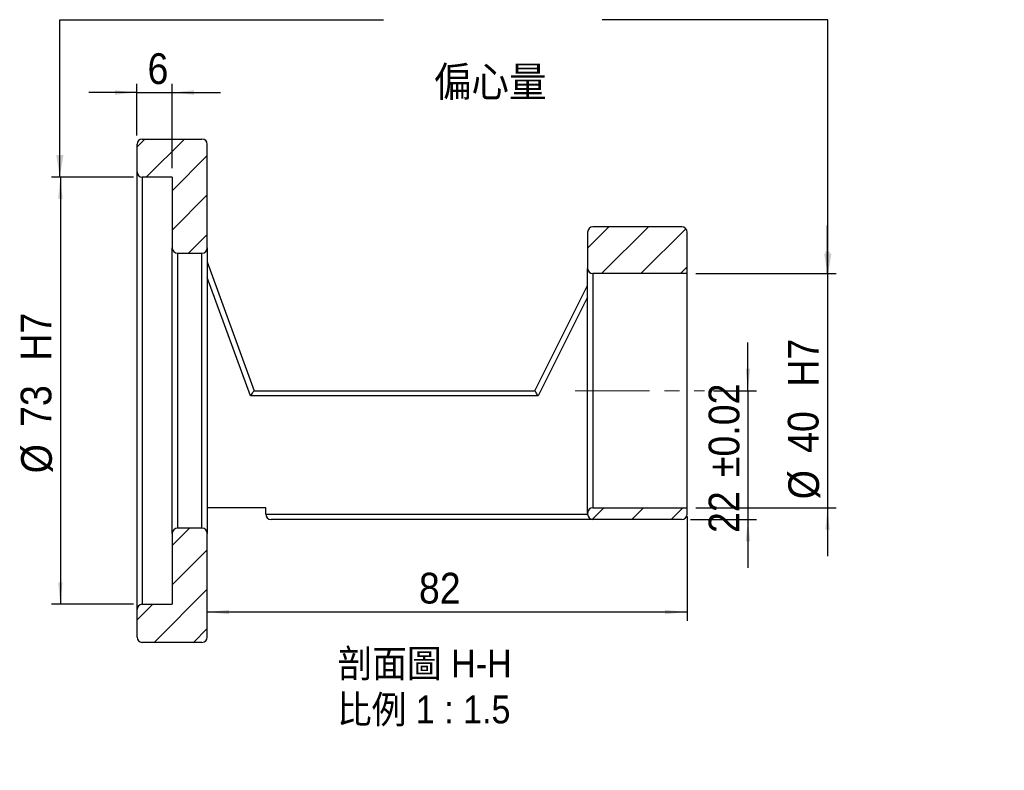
# Model space of a CAD drawing. Header units: millimetres. Extents: x 45 to 426, y 9 to 295.
# Tile 2 of 3: x 258 to 426, y 9 to 138. Entities that reach past the tile are written whole.
import ezdxf

# ---------------------------------------------------------------- set-up
doc = ezdxf.new("R2010")
doc.units = ezdxf.units.MM
doc.header["$LTSCALE"] = 1.5
doc.linetypes.add('CENTERX2', pattern=[20.32, 12.7, -2.54, 2.54, -2.54])
doc.layers.add('FORMAT', color=7, linetype='Continuous')
doc.styles.add('SLDTEXTSTYLE0', font='GOTHIC.TTF', dxfattribs={"width": 0.913})
doc.styles.add('SLDTEXTSTYLE1', font='GOTHIC.TTF', dxfattribs={"width": 0.913, "bigfont": 'bigfont'})
doc.styles.get("Standard").update_dxf_attribs({"font": 'GOTHIC.TTF'})
doc.dimstyles.new('SLDDIMSTYLE1', dxfattribs={"dimtxt": 0.18, "dimasz": 3.75, "dimexe": 0, "dimexo": 0.0625, "dimgap": 0, "dimtad": 0, "dimtih": 1, "dimtoh": 1, "dimdec": 0, "dimrnd": 1e-09, "dimzin": 0, "dimdsep": 46, "dimtxsty": 'Standard', "dimsah": 1, "dimcen": 0.09, "dimadec": 0, "dimazin": 0, "dimtfac": 3.75, "dimtdec": 0, "dimtofl": 0, "dimtmove": 0, "dimatfit": 3, "dimfxl": 0, "dimfrac": 2, "dimtolj": 1, "dimtzin": 0, "dimarcsym": 0})
doc.dimstyles.new('SLDDIMSTYLE2', dxfattribs={"dimtxt": 5.25, "dimasz": 3.75, "dimexe": 0, "dimexo": 0.0625, "dimgap": 1.3125, "dimtad": 1, "dimrnd": 1e-09, "dimzin": 12, "dimdsep": 46, "dimtxsty": 'SLDTEXTSTYLE0', "dimsah": 1, "dimcen": 0.09, "dimadec": 0, "dimazin": 3, "dimtfac": 1, "dimtofl": 0, "dimtmove": 0, "dimatfit": 3, "dimfxl": 0, "dimfrac": 2, "dimtolj": 1, "dimtzin": 12, "dimarcsym": 0})
doc.dimstyles.new('SLDDIMSTYLE3', dxfattribs={"dimtxt": 5.25, "dimasz": 3.75, "dimexe": 0, "dimexo": 0.0625, "dimgap": 1.3125, "dimtad": 1, "dimrnd": 1e-09, "dimzin": 12, "dimdsep": 46, "dimtxsty": 'SLDTEXTSTYLE0', "dimsah": 1, "dimcen": 0.09, "dimadec": 0, "dimazin": 3, "dimtol": 1, "dimtp": 0.02, "dimtm": 0.02, "dimtfac": 1, "dimtmove": 0, "dimatfit": 0, "dimfxl": 0, "dimfrac": 2, "dimtolj": 1, "dimarcsym": 0})
doc.dimstyles.new('SLDDIMSTYLE4', dxfattribs={"dimtxt": 5.25, "dimasz": 3.75, "dimexe": 0, "dimexo": 0.0625, "dimgap": 1.3125, "dimtad": 1, "dimrnd": 1e-09, "dimzin": 12, "dimdsep": 46, "dimtxsty": 'SLDTEXTSTYLE0', "dimsah": 1, "dimcen": 0.09, "dimadec": 0, "dimazin": 3, "dimtfac": 1, "dimtmove": 0, "dimatfit": 0, "dimfxl": 0, "dimfrac": 2, "dimtolj": 1, "dimtzin": 12, "dimarcsym": 0})

# ---------------------------------------------------------------- blocks, each defined once
blk = doc.blocks.new('_D_1')
at = {"layer": 'FORMAT', "color": 7}
for p, q in [((276.98, 110.79), (262.98, 110.79)), ((264.48, 110.79), (264.48, 37.79)), ((276.98, 37.79), (262.98, 37.79))]:
    blk.add_line(p, q, dxfattribs=at)
for points in [[(264.48, 110.79), (264.11, 107.04), (264.86, 107.04)], [(264.48, 37.79), (264.86, 41.54), (264.11, 41.54)]]:
    blk.add_solid(points, dxfattribs=at)
at = {"layer": 'FORMAT', "color": 7, "char_height": 5.25, "attachment_point": 1, "rotation": 90, "style": 'SLDTEXTSTYLE0'}
for s, insert in [('  H7', (257.7, 75.86)), ('73', (257.7, 68.1)), ('%%c', (257.78, 60.18))]:
    blk.add_mtext(s, dxfattribs=dict(at, insert=insert))
blk = doc.blocks.new('_D_2')
at = {"layer": 'FORMAT', "color": 7}
for p, q in [((381.97, 74.29), (381.97, 82.54)), ((376.08, 74.29), (383.47, 74.29)), ((381.97, 74.29), (381.97, 52.29)), ((372.18, 52.29), (383.47, 52.29)), ((381.97, 52.29), (381.97, 44.04))]:
    blk.add_line(p, q, dxfattribs=at)
for points in [[(381.97, 74.29), (382.35, 78.04), (381.6, 78.04)], [(381.97, 52.29), (381.6, 48.54), (382.35, 48.54)]]:
    blk.add_solid(points, dxfattribs=at)
at = {"layer": 'FORMAT', "color": 7, "char_height": 5.25, "attachment_point": 1, "rotation": 90, "style": 'SLDTEXTSTYLE0'}
for s, insert in [(' ±0.02', (375.27, 57.74)), ('22', (375.27, 49.98))]:
    blk.add_mtext(s, dxfattribs=dict(at, insert=insert))
blk = doc.blocks.new('_D_3')
at = {"layer": 'FORMAT', "color": 7}
for p, q in [((277.58, 117.89), (277.58, 126.75)), ((283.58, 112.29), (283.58, 126.75)), ((277.58, 125.25), (269.33, 125.25)), ((277.58, 125.25), (283.58, 125.25)), ((283.58, 125.25), (291.83, 125.25))]:
    blk.add_line(p, q, dxfattribs=at)
for points in [[(277.58, 125.25), (273.83, 125.62), (273.83, 124.87)], [(283.58, 125.25), (287.33, 124.87), (287.33, 125.62)]]:
    blk.add_solid(points, dxfattribs=at)
at = {"layer": 'FORMAT', "color": 7, "insert": (279.38, 131.95), "char_height": 5.25, "attachment_point": 1, "style": 'SLDTEXTSTYLE0'}
blk.add_mtext('6', dxfattribs=at)
blk = doc.blocks.new('_D_4')
at = {"layer": 'FORMAT', "color": 7}
for p, q in [((371.58, 52.79), (371.58, 34.97)), ((371.58, 36.47), (289.58, 36.47))]:
    blk.add_line(p, q, dxfattribs=at)
for points in [[(289.58, 36.47), (293.33, 36.09), (293.33, 36.84)], [(371.58, 36.47), (367.83, 36.84), (367.83, 36.09)]]:
    blk.add_solid(points, dxfattribs=at)
at = {"layer": 'FORMAT', "color": 7, "insert": (325.76, 43.18), "char_height": 5.25, "attachment_point": 1, "style": 'SLDTEXTSTYLE0'}
blk.add_mtext('82', dxfattribs=at)
blk = doc.blocks.new('_D_5')
at = {"layer": 'FORMAT', "color": 7}
for p, q in [((395.58, 94.29), (395.58, 102.54)), ((373.08, 94.29), (397.08, 94.29)), ((395.58, 94.29), (395.58, 54.29)), ((373.08, 54.29), (397.08, 54.29)), ((395.58, 54.29), (395.58, 46.04))]:
    blk.add_line(p, q, dxfattribs=at)
for points in [[(395.58, 94.29), (395.96, 98.04), (395.21, 98.04)], [(395.58, 54.29), (395.21, 50.54), (395.96, 50.54)]]:
    blk.add_solid(points, dxfattribs=at)
at = {"layer": 'FORMAT', "color": 7, "char_height": 5.25, "attachment_point": 1, "rotation": 90, "style": 'SLDTEXTSTYLE0'}
for s, insert in [('  H7', (388.8, 71.42)), ('40', (388.8, 63.66)), ('%%c', (388.88, 55.74))]:
    blk.add_mtext(s, dxfattribs=dict(at, insert=insert))
blk = doc.blocks.new('SW_NOTE_1')
at = {"layer": 'FORMAT', "color": 0, "char_height": 4.7625, "attachment_point": 2, "style": 'SLDTEXTSTYLE1'}
for s, insert in [('\\M+19655\\M+196CA\\M+19AA4 H-H', (15.63, 6.08)), ('\\M+194E4\\M+197E1 1 : 1.5', (15.48, -1.77))]:
    blk.add_mtext(s, dxfattribs=dict(at, insert=insert))

msp = doc.modelspace()

# ---------------------------------------------------------------- hatches: boundary and pattern name
at = {"linetype": 'Continuous', "lineweight": 18}
h = msp.add_hatch(dxfattribs=at)
h.set_pattern_fill('ANSI31', scale=1.5, style=0)
edge = h.paths.add_edge_path(flags=0)
edge.add_line((288.685, 117.293), (278.485, 117.293))
edge.add_arc((278.485, 116.393), 0.9, 90, 180)
edge.add_line((277.585, 116.393), (277.585, 111.693))
edge.add_arc((278.485, 111.693), 0.9, 180, 270)
edge.add_line((278.485, 110.793), (283.585, 110.793))
edge.add_line((283.585, 110.793), (283.585, 98.693))
edge.add_arc((284.485, 98.693), 0.9, 180, 270)
edge.add_line((284.485, 97.793), (288.685, 97.793))
edge.add_arc((288.685, 98.693), 0.9, 270, 360)
edge.add_line((289.585, 98.693), (289.585, 116.393))
edge.add_arc((288.685, 116.393), 0.9, 0, 90)
h = msp.add_hatch(dxfattribs=at)
h.set_pattern_fill('ANSI31', scale=1.5, style=0)
edge = h.paths.add_edge_path(flags=0)
edge.add_arc((370.685, 101.393), 0.9, 0, 90)
edge.add_line((370.685, 102.293), (355.485, 102.293))
edge.add_arc((355.485, 101.393), 0.9, 90, 180)
edge.add_line((354.585, 101.393), (354.585, 95.193))
edge.add_arc((355.485, 95.193), 0.9, 180, 270)
edge.add_line((355.485, 94.293), (371.585, 94.293))
edge.add_line((371.585, 94.293), (371.585, 101.393))
h = msp.add_hatch(dxfattribs=at)
h.set_pattern_fill('ANSI31', scale=1.5, style=0)
edge = h.paths.add_edge_path(flags=0)
edge.add_line((355.485, 52.293), (370.685, 52.293))
edge.add_arc((370.685, 53.193), 0.9, 270, 360)
edge.add_line((371.585, 53.193), (371.585, 54.293))
edge.add_line((371.585, 54.293), (355.485, 54.293))
edge.add_arc((355.485, 53.393), 0.9, 90, 180)
edge.add_line((354.585, 53.393), (354.585, 53.193))
edge.add_arc((355.485, 53.193), 0.9, 180, 270)
h = msp.add_hatch(dxfattribs=at)
h.set_pattern_fill('ANSI31', scale=1.5, style=0)
edge = h.paths.add_edge_path(flags=0)
edge.add_line((278.485, 31.293), (288.685, 31.293))
edge.add_arc((288.685, 32.193), 0.9, 270, 360)
edge.add_line((289.585, 32.193), (289.585, 49.893))
edge.add_arc((288.685, 49.893), 0.9, 0, 90)
edge.add_line((288.685, 50.793), (284.485, 50.793))
edge.add_arc((284.485, 49.893), 0.9, 90, 180)
edge.add_line((283.585, 49.893), (283.585, 37.793))
edge.add_line((283.585, 37.793), (278.485, 37.793))
edge.add_arc((278.485, 36.893), 0.9, 90, 180)
edge.add_line((277.585, 36.893), (277.585, 32.193))
edge.add_arc((278.485, 32.193), 0.9, 180, 270)

# ---------------------------------------------------------------- linework, layer by layer
at = {"color": 7, "linetype": 'Continuous', "lineweight": 25}
for p, q in [((277.585, 111.693), (277.585, 116.393)), ((278.485, 117.293), (288.685, 117.293)), ((289.585, 98.693), (289.585, 116.393)), ((277.585, 36.893), (277.585, 111.693)), ((283.585, 110.793), (278.485, 110.793)), ((278.485, 110.793), (278.485, 37.793)), ((283.585, 110.793), (283.585, 98.693)), ((354.585, 101.393), (354.585, 95.193)), ((370.685, 102.293), (355.485, 102.293)), ((371.585, 94.293), (371.585, 101.393)), ((283.585, 49.893), (283.585, 98.693)), ((284.485, 97.793), (288.685, 97.793)), ((284.485, 97.793), (284.485, 50.793)), ((288.685, 50.793), (288.685, 97.793)), ((289.585, 98.693), (289.585, 49.893)), ((289.585, 96.293), (297.585, 74.293)), ((354.585, 53.393), (354.585, 95.193)), ((371.585, 94.293), (355.485, 94.293)), ((355.485, 94.293), (355.485, 54.293)), ((371.585, 54.293), (371.585, 94.293)), ((296.954, 73.393), (289.585, 93.659)), ((345.585, 74.293), (354.585, 92.293)), ((354.585, 90.28), (346.141, 73.393)), ((297.585, 74.293), (345.585, 74.293)), ((346.141, 73.393), (296.954, 73.393)), ((299.585, 54.293), (289.585, 54.293)), ((299.585, 53.193), (299.585, 54.293)), ((355.485, 54.293), (371.585, 54.293)), ((371.585, 53.193), (371.585, 54.293)), ((299.585, 53.193), (354.585, 53.193)), ((355.485, 52.293), (300.485, 52.293)), ((354.585, 53.393), (354.585, 53.193)), ((370.685, 52.293), (355.485, 52.293)), ((288.685, 50.793), (284.485, 50.793)), ((283.585, 49.893), (283.585, 37.793)), ((289.585, 32.193), (289.585, 49.893)), ((278.485, 37.793), (283.585, 37.793)), ((277.585, 32.193), (277.585, 36.893)), ((288.685, 31.293), (278.485, 31.293))]:
    msp.add_line(p, q, dxfattribs=at)
at = {"color": 7, "linetype": 'Continuous', "lineweight": 25, "flags": 128}
for points in [[(297.585, 74.293), (297.575, 74.279), (297.547, 74.238), (297.5, 74.172), (297.437, 74.082), (297.36, 73.971), (297.27, 73.843), (297.17, 73.701), (297.064, 73.549), (296.954, 73.393)], [(346.141, 73.393), (346.032, 73.568), (345.928, 73.737), (345.832, 73.893), (345.748, 74.029), (345.678, 74.141), (345.627, 74.224), (345.595, 74.275), (345.585, 74.293)]]:
    msp.add_lwpolyline(points, dxfattribs=at)
at = {"color": 7, "linetype": 'Continuous', "lineweight": 25}
for centre, start, end in [((278.485, 116.393), 90, 180), ((288.685, 116.393), 0, 90), ((278.485, 111.693), 180, 270), ((355.485, 101.393), 90, 180), ((370.685, 101.393), 0, 90), ((284.485, 98.693), 180, 270), ((288.685, 98.693), 270, 0), ((355.485, 95.193), 180, 270), ((355.485, 53.393), 90, 180), ((300.485, 53.193), 180, 270), ((355.485, 53.193), 180, 270), ((370.685, 53.193), 270, 0), ((284.485, 49.893), 90, 180), ((288.685, 49.893), 0, 90), ((278.485, 36.893), 90, 180), ((278.485, 32.193), 180, 270), ((288.685, 32.193), 270, 0)]:
    msp.add_arc(centre, 0.9, start, end, dxfattribs=at)
at = {"layer": 'FORMAT', "color": 7, "linetype": 'CENTERX2', "lineweight": 18, "ltscale": 0.666667}
msp.add_line((352.485, 74.293), (374.585, 74.293), dxfattribs=at)

# ---------------------------------------------------------------- block references
at = {"layer": 'FORMAT'}
msp.add_blockref('SW_NOTE_1', (311.096, 23.982), dxfattribs=at)

# ---------------------------------------------------------------- texts
at = {"layer": 'FORMAT', "color": 7, "insert": (328.297, 129.668), "char_height": 5.15937, "attachment_point": 1, "style": 'SLDTEXTSTYLE1'}
msp.add_mtext('\\M+195CE\\M+19053\\M+197CA', dxfattribs=at)

# ---------------------------------------------------------------- dimensions: what is measured, and where the dimension line sits
at = {"layer": 'FORMAT', "color": 7}
for base, p1, p2, dimstyle, picture, middle in [((283.585, 125.249), (277.585, 116.393), (283.585, 110.793), 'SLDDIMSTYLE4', '_D_3', (281.317, 125.249)), ((289.585, 36.469), (371.585, 54.293), (289.585, 32.193), 'SLDDIMSTYLE2', '_D_4', (329.644, 36.469))]:
    dim = msp.add_linear_dim(base=base, p1=p1, p2=p2, dimstyle=dimstyle, dxfattribs=at)
    dim.commit()
    dim.dimension.update_dxf_attribs({"geometry": picture, "text_midpoint": middle, "dimtype": 160})
for base, p1, p2, dimstyle, picture, middle in [((264.485, 37.793), (278.485, 110.793), (278.485, 37.793), 'SLDDIMSTYLE2', '_D_1', (264.485, 74.293)), ((395.585, 54.293), (371.585, 94.293), (371.585, 54.293), 'SLDDIMSTYLE4', '_D_5', (395.585, 69.848))]:
    dim = msp.add_linear_dim(base=base, p1=p1, p2=p2, angle=90, text='%%c<>  H7', dimstyle=dimstyle, dxfattribs=at)
    dim.commit()
    dim.dimension.update_dxf_attribs({"geometry": picture, "text_midpoint": middle, "dimtype": 160})
dim = msp.add_linear_dim(base=(381.972, 52.293), p1=(374.585, 74.293), p2=(370.685, 52.293), angle=90, dimstyle='SLDDIMSTYLE3', dxfattribs=at)
dim.commit()
dim.dimension.update_dxf_attribs({"geometry": '_D_2', "text_midpoint": (381.972, 63.541), "dimtype": 160})

# ---------------------------------------------------------------- leaders
for points in [[(264.396, 110.793), (264.396, 137.686), (319.694, 137.686)], [(395.623, 93.969), (395.623, 137.686), (357.09, 137.686)]]:
    msp.add_leader(points, dimstyle='SLDDIMSTYLE1', dxfattribs=at)

doc.saveas('drawing.dxf')
